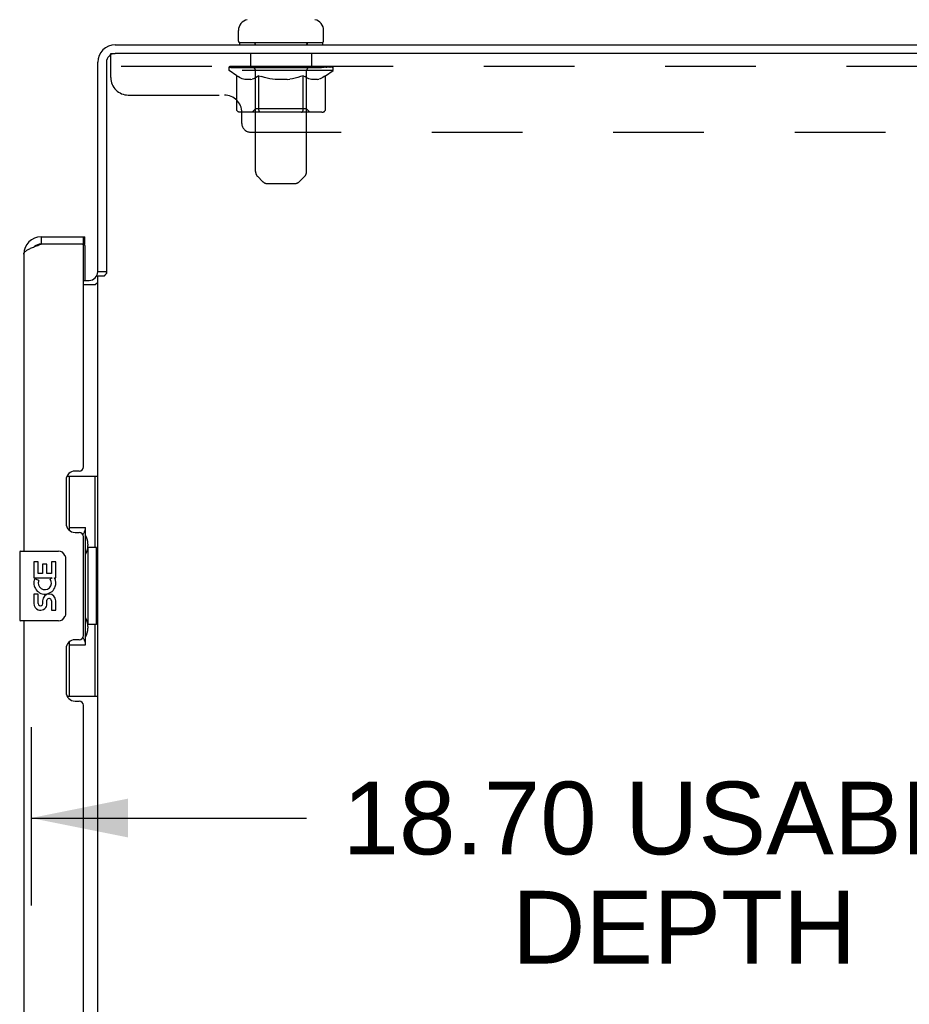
# Model space of a CAD drawing. Header units: inches. Extents: x 0 to 236, y 0 to 153.
# Tile 34 of 36: x 168 to 181, y 81 to 95. Entities that reach past the tile are written whole.
import ezdxf

# ---------------------------------------------------------------- set-up
doc = ezdxf.new("R2010")
doc.units = ezdxf.units.IN
doc.header["$LTSCALE"] = 12.986111
doc.header["$MEASUREMENT"] = 0
doc.linetypes.add('HIDDEN', pattern=[0.2, 0.1, -0.1])
doc.layers.get('0').update_dxf_attribs({"linetype": 'CONTINUOUS'})
for name, color, linetype in [('02___PRT_ALL_AXES', 7, 'CONTINUOUS'), ('DEFAULT_2', 8, 'HIDDEN'), ('DIMENSIONS', 7, 'CONTINUOUS')]:
    doc.layers.add(name, color=color, linetype=linetype)
doc.styles.get("Standard").update_dxf_attribs({"font": 'arial.ttf'})
doc.dimstyles.new('DIMSTYLE_1', dxfattribs={"dimtxt": 1.041667, "dimasz": 1.388889, "dimexe": 0.09, "dimexo": 0.07, "dimgap": 0.0375, "dimtad": 0, "dimtih": 1, "dimtoh": 1, "dimzin": 4, "dimdsep": 46, "dimtxsty": 'Standard', "dimblk": '_FILLED', "dimblk1": '_FILLED', "dimblk2": '_FILLED', "dimcen": 0.09, "dimazin": 1, "dimtfac": 1, "dimtdec": 3, "dimtofl": 0, "dimtmove": 0, "dimatfit": 3, "dimldrblk": '_FILLED', "dimfxl": 1, "dimtolj": 1, "dimtzin": 4, "dimarcsym": 0})

# ---------------------------------------------------------------- blocks, each defined once
blk = doc.blocks.new('_FILLED')
at = {"color": 0, "linetype": 'ByBlock'}
blk.add_solid([(0, 0), (-1, 0.2), (-1, -0.2)], dxfattribs=at)
blk = doc.blocks.new('*D16')
at = {"layer": 'DIMENSIONS', "color": 2, "linetype": 'Continuous'}
for p, q in [((168.444, 85.182), (168.444, 82.632)), ((168.444, 83.882), (172.389, 83.882)), ((187.148, 83.882), (183.204, 83.882))]:
    blk.add_line(p, q, dxfattribs=at)
at = {"layer": 'DIMENSIONS', "color": 2, "linetype": 'Continuous', "xscale": 1.3888888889, "yscale": 1.3888888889, "zscale": 1.3888888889, "rotation": 180}
blk.add_blockref('_FILLED', (168.444, 83.882), dxfattribs=at)
at = {"layer": 'DIMENSIONS', "color": 2, "linetype": 'Continuous', "xscale": 1.3888888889, "yscale": 1.3888888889, "zscale": 1.3888888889}
blk.add_blockref('_FILLED', (187.148, 83.882), dxfattribs=at)
at = {"layer": 'DIMENSIONS', "color": 2, "linetype": 'Continuous', "insert": (177.796, 84.403), "char_height": 1.04167, "width": 9.77385, "attachment_point": 2, "line_spacing_factor": 0.9}
blk.add_mtext('18.70 USABLE\\PDEPTH', dxfattribs=at)

msp = doc.modelspace()

# ---------------------------------------------------------------- linework, layer by layer
at = {"color": 7, "linetype": 'Continuous'}
for p, q in [((171.413, 95.004), (171.413, 95.159)), ((172.633, 95.004), (172.633, 95.159)), ((169.648, 94.954), (189.336, 94.954)), ((171.428, 94.984), (171.428, 94.954)), ((172.618, 94.984), (171.428, 94.984)), ((172.618, 94.984), (172.618, 94.954)), ((189.398, 94.829), (169.648, 94.829)), ((169.398, 91.704), (169.398, 94.704)), ((169.523, 94.704), (169.523, 91.679)), ((168.587, 92.204), (168.587, 92.1)), ((169.194, 92.1), (169.194, 92.204)), ((169.215, 92.1), (169.215, 92.204)), ((168.505, 92.074), (168.517, 92.074)), ((169.215, 92.1), (169.174, 92.1)), ((169.215, 92.08), (169.215, 91.579)), ((169.523, 91.704), (169.398, 91.704)), ((169.398, 12.266), (169.398, 91.641)), ((169.485, 91.641), (169.398, 91.641)), ((169.194, 91.579), (169.273, 91.579)), ((169.368, 91.516), (169.194, 91.516)), ((168.958, 88.779), (169.398, 88.779)), ((168.994, 87.999), (168.994, 88.779)), ((169.359, 87.754), (169.359, 88.779)), ((168.994, 88.044), (169.221, 88.044)), ((169.221, 86.364), (169.221, 88.044)), ((168.295, 87.704), (168.835, 87.704)), ((169.258, 87.804), (169.258, 87.784)), ((169.258, 87.754), (169.258, 86.654)), ((169.381, 87.754), (169.258, 87.754)), ((169.381, 86.654), (169.381, 87.754)), ((168.28, 87.689), (168.28, 86.719)), ((168.935, 87.604), (168.935, 86.804)), ((168.835, 86.704), (168.295, 86.704)), ((169.381, 86.654), (169.258, 86.654)), ((169.258, 86.623), (169.258, 86.603)), ((169.359, 85.629), (169.359, 86.654)), ((168.994, 85.629), (168.994, 86.409)), ((168.994, 86.364), (169.221, 86.364)), ((168.958, 85.629), (169.398, 85.629))]:
    msp.add_line(p, q, dxfattribs=at)
at = {"color": 3, "linetype": 'Continuous'}
for p, q in [((168.587, 92.204), (169.215, 92.204)), ((168.555, 92.088), (168.587, 92.1)), ((169.174, 92.1), (168.587, 92.1)), ((169.194, 88.911), (169.194, 92.08)), ((168.34, 91.957), (168.34, 87.704)), ((169.134, 88.851), (169.074, 88.851)), ((168.944, 88.721), (168.944, 88.101)), ((169.074, 87.971), (169.134, 87.971)), ((169.194, 86.496), (169.194, 87.911)), ((168.34, 86.704), (168.34, 64.204)), ((169.134, 86.436), (169.074, 86.436)), ((168.944, 86.306), (168.944, 85.686)), ((169.074, 85.556), (169.134, 85.556)), ((169.194, 65.411), (169.194, 85.496))]:
    msp.add_line(p, q, dxfattribs=at)
for points in [[(168.34, 91.957), (168.341, 91.963), (168.342, 91.969), (168.345, 91.975), (168.349, 91.981), (168.353, 91.987), (168.359, 91.993), (168.366, 91.999), (168.373, 92.005), (168.382, 92.011), (168.391, 92.016), (168.401, 92.022), (168.413, 92.028), (168.424, 92.034), (168.437, 92.04), (168.45, 92.046), (168.464, 92.052), (168.478, 92.058), (168.492, 92.064)], [(168.492, 92.064), (168.508, 92.07), (168.523, 92.076), (168.539, 92.082), (168.555, 92.088)]]:
    msp.add_lwpolyline(points, dxfattribs=at)
at = {"color": 7, "linetype": 'Continuous'}
for points in [[(169.485, 91.641), (169.487, 91.643), (169.489, 91.644), (169.491, 91.646), (169.493, 91.647), (169.495, 91.649), (169.497, 91.651), (169.498, 91.652), (169.5, 91.654), (169.501, 91.655), (169.503, 91.657), (169.504, 91.658), (169.505, 91.659), (169.509, 91.664)], [(169.509, 91.664), (169.511, 91.665), (169.512, 91.667), (169.513, 91.669), (169.515, 91.67), (169.517, 91.672), (169.518, 91.674), (169.52, 91.675), (169.521, 91.677), (169.523, 91.679)], [(169.368, 91.516), (169.368, 91.518), (169.368, 91.52), (169.368, 91.522), (169.368, 91.524), (169.369, 91.525), (169.37, 91.527), (169.371, 91.529), (169.372, 91.53), (169.374, 91.532), (169.376, 91.533), (169.377, 91.535), (169.379, 91.536), (169.382, 91.537)], [(169.382, 91.537), (169.386, 91.54), (169.388, 91.542), (169.391, 91.543), (169.393, 91.544), (169.394, 91.546), (169.396, 91.548), (169.397, 91.549), (169.398, 91.551), (169.398, 91.552), (169.398, 91.554)], [(169.185, 87.943), (169.188, 87.946), (169.193, 87.955), (169.198, 87.962), (169.202, 87.97), (169.206, 87.977), (169.209, 87.983), (169.212, 87.989), (169.215, 87.995), (169.217, 88), (169.218, 88.005), (169.22, 88.009), (169.221, 88.013), (169.221, 88.017), (169.221, 88.02)], [(168.929, 87.64), (168.931, 87.634), (168.932, 87.628), (168.934, 87.622), (168.934, 87.616), (168.935, 87.61), (168.935, 87.604)], [(168.935, 86.804), (168.935, 86.797), (168.934, 86.791), (168.934, 86.785), (168.932, 86.779), (168.931, 86.773), (168.929, 86.767)], [(169.221, 86.387), (169.221, 86.391), (169.221, 86.394), (169.22, 86.398), (169.218, 86.403), (169.217, 86.407), (169.215, 86.413), (169.212, 86.418), (169.209, 86.424), (169.206, 86.431), (169.202, 86.437), (169.198, 86.445), (169.193, 86.453), (169.188, 86.461), (169.185, 86.465)]]:
    msp.add_lwpolyline(points, dxfattribs=at)
for centre, radius, start, end in [((171.57, 95.159), 0.157, 101.6478, 180), ((172.476, 95.159), 0.157, 0, 78.3522), ((169.648, 94.704), 0.25, 90, 180), ((171.433, 95.004), 0.02, 180, 263.0769), ((172.613, 95.004), 0.02, 276.9231, 360), ((169.648, 94.704), 0.125, 90, 180), ((168.587, 91.957), 0.142, 90, 131.3394), ((168.504, 91.814), 0.26, 87.3886, 90), ((168.608, 91.957), 0.142, 102.2575, 118.8221), ((169.195, 92.08), 0.02, 0, 83.5312), ((169.273, 91.704), 0.125, 270, 360), ((168.295, 87.689), 0.015, 90, 180), ((168.835, 87.604), 0.1, 21.205, 90), ((168.295, 86.719), 0.015, 180, 270), ((168.835, 86.804), 0.1, 270, 338.7946)]:
    msp.add_arc(centre, radius, start, end, dxfattribs=at)
at = {"color": 3, "linetype": 'Continuous'}
for centre, radius, start, end in [((168.587, 91.957), 0.246, 90, 180), ((169.174, 92.08), 0.02, 0, 90), ((169.273, 91.704), 0.25, 353.935, 355.9232), ((169.074, 88.721), 0.13, 90, 180), ((169.134, 88.911), 0.06, 270, 360), ((169.074, 88.101), 0.13, 180, 270), ((169.134, 87.911), 0.06, 0, 90), ((169.074, 86.306), 0.13, 90, 180), ((169.134, 86.496), 0.06, 270, 360), ((169.074, 85.686), 0.13, 180, 270), ((169.134, 85.496), 0.06, 0, 90)]:
    msp.add_arc(centre, radius, start, end, dxfattribs=at)
at = {"color": 7, "linetype": 'Continuous'}
for centre, start_param, end_param in [((169.154, 87.794), -1.51401, -0.699287), ((169.154, 87.794), -2.442306, -1.627583), ((169.154, 86.613), -1.51401, -0.699287), ((169.154, 86.613), -2.442306, -1.627583)]:
    msp.add_ellipse(centre, major_axis=(0, 0.18), ratio=0.579493, start_param=start_param, end_param=end_param, dxfattribs=at)
at = {"layer": '02___PRT_ALL_AXES', "color": 8, "linetype": 'HIDDEN'}
for p, q in [((171.586, 94.829), (171.586, 94.642)), ((172.461, 94.829), (171.586, 94.829)), ((172.461, 94.829), (172.461, 94.642)), ((172.461, 94.642), (171.586, 94.642))]:
    msp.add_line(p, q, dxfattribs=at)
at = {"layer": '02___PRT_ALL_AXES', "color": 7, "linetype": 'Continuous'}
for p, q in [((168.483, 87.549), (168.483, 87.319)), ((168.546, 87.549), (168.483, 87.549)), ((168.546, 87.382), (168.546, 87.549)), ((168.609, 87.518), (168.609, 87.382)), ((168.67, 87.518), (168.609, 87.518)), ((168.67, 87.382), (168.67, 87.518)), ((168.735, 87.549), (168.735, 87.382)), ((168.798, 87.549), (168.735, 87.549)), ((168.798, 87.319), (168.798, 87.549)), ((168.483, 87.319), (168.745, 87.319)), ((168.554, 87.283), (168.496, 87.308)), ((168.609, 87.382), (168.546, 87.382)), ((168.735, 87.382), (168.67, 87.382)), ((168.745, 87.319), (168.718, 87.3)), ((168.779, 87.319), (168.798, 87.319)), ((168.483, 87.088), (168.483, 86.952)), ((168.546, 87.088), (168.483, 87.088)), ((168.546, 86.952), (168.546, 87.088)), ((168.609, 86.994), (168.609, 86.952)), ((168.67, 86.932), (168.67, 87.001)), ((168.735, 86.994), (168.735, 86.858)), ((168.798, 86.858), (168.798, 86.994)), ((168.735, 86.858), (168.798, 86.858))]:
    msp.add_line(p, q, dxfattribs=at)
for centre, radius, start, end in [((168.64, 87.246), 0.157, 156.5966, 341.8791), ((168.64, 87.246), 0.0943, 156.5966, 35.1122), ((168.64, 87.246), 0.157, 25.737, 27.8532), ((168.644, 87.246), 0.154, 341.4199, 26.1963), ((168.703, 86.994), 0.0943, 0, 180), ((168.704, 86.989), 0.0362, 83.4285, 161.7628), ((168.703, 86.994), 0.0314, 0, 81.2295), ((168.578, 86.952), 0.0943, 180, 248.6704), ((168.578, 86.952), 0.0943, 248.6999, 347.4338), ((168.578, 86.952), 0.0314, 180, 0.0485)]:
    msp.add_arc(centre, radius, start, end, dxfattribs=at)
at = {"layer": 'DEFAULT_2', "color": 8, "linetype": 'HIDDEN'}
for p, q in [((171.648, 94.984), (171.648, 94.954)), ((171.658, 93.138), (171.658, 94.954)), ((172.388, 93.138), (172.388, 94.954)), ((172.398, 94.984), (172.398, 94.954)), ((169.586, 94.484), (169.586, 94.829)), ((169.586, 94.829), (169.648, 94.829)), ((189.211, 94.642), (169.586, 94.642)), ((171.28, 94.587), (171.28, 94.634)), ((171.28, 94.634), (171.636, 94.634)), ((171.281, 94.634), (171.281, 94.639)), ((171.421, 94.638), (171.281, 94.639)), ((171.291, 94.634), (171.291, 94.642)), ((171.302, 94.63), (171.302, 94.634)), ((171.302, 94.63), (172.745, 94.63)), ((171.312, 94.63), (171.312, 94.634)), ((171.313, 94.63), (171.313, 94.634)), ((171.325, 94.634), (171.325, 94.642)), ((171.344, 94.63), (171.344, 94.634)), ((171.346, 94.63), (171.346, 94.634)), ((171.379, 94.634), (171.379, 94.642)), ((171.397, 94.63), (171.397, 94.634)), ((171.4, 94.63), (171.4, 94.634)), ((171.421, 94.634), (171.421, 94.638)), ((171.454, 94.634), (171.454, 94.642)), ((171.455, 94.63), (171.455, 94.634)), ((171.456, 94.63), (171.456, 94.634)), ((171.459, 94.63), (171.459, 94.634)), ((171.468, 94.63), (171.468, 94.634)), ((171.469, 94.63), (171.469, 94.634)), ((171.473, 94.63), (171.473, 94.634)), ((171.476, 94.63), (171.476, 94.635)), ((171.48, 94.63), (171.48, 94.634)), ((171.499, 94.63), (171.499, 94.634)), ((171.517, 94.63), (171.517, 94.634)), ((171.52, 94.63), (171.52, 94.637)), ((171.545, 94.634), (171.545, 94.642)), ((171.545, 94.63), (171.545, 94.634)), ((171.557, 94.63), (171.557, 94.634)), ((171.562, 94.63), (171.562, 94.634)), ((171.57, 94.63), (171.57, 94.634)), ((171.586, 94.63), (171.586, 94.638)), ((171.606, 94.63), (171.606, 94.634)), ((171.609, 94.63), (171.609, 94.634)), ((171.636, 94.63), (171.636, 94.634)), ((171.715, 94.634), (171.649, 94.634)), ((171.652, 94.634), (171.652, 94.642)), ((171.66, 94.63), (171.66, 94.634)), ((171.665, 94.63), (171.665, 94.634)), ((171.672, 94.63), (171.672, 94.64)), ((171.68, 94.63), (171.68, 94.634)), ((171.691, 94.63), (171.691, 94.634)), ((171.715, 94.63), (171.715, 94.634)), ((171.802, 94.634), (171.74, 94.634)), ((171.764, 94.63), (171.764, 94.634)), ((171.769, 94.634), (171.769, 94.642)), ((171.773, 94.63), (171.773, 94.634)), ((171.776, 94.63), (171.776, 94.641)), ((171.78, 94.63), (171.78, 94.634)), ((171.789, 94.63), (171.789, 94.634)), ((171.802, 94.63), (171.802, 94.634)), ((171.897, 94.634), (171.839, 94.634)), ((171.856, 94.63), (171.856, 94.634)), ((171.889, 94.634), (172.023, 94.642)), ((171.894, 94.634), (171.894, 94.642)), ((171.895, 94.642), (171.894, 94.642)), ((171.895, 94.634), (171.895, 94.641)), ((171.895, 94.63), (171.895, 94.634)), ((171.897, 94.63), (171.897, 94.634)), ((171.9, 94.63), (171.9, 94.634)), ((171.901, 94.63), (171.901, 94.634)), ((171.995, 94.634), (171.944, 94.634)), ((171.952, 94.63), (171.952, 94.634)), ((171.995, 94.63), (171.995, 94.634)), ((172.02, 94.634), (172.02, 94.634)), ((172.02, 94.63), (172.02, 94.634)), ((172.02, 94.63), (172.02, 94.634)), ((172.023, 94.634), (172.023, 94.642)), ((172.023, 94.642), (172.158, 94.634)), ((172.026, 94.63), (172.026, 94.634)), ((172.026, 94.634), (172.027, 94.634)), ((172.027, 94.63), (172.027, 94.634)), ((172.052, 94.63), (172.052, 94.634)), ((172.052, 94.634), (172.102, 94.634)), ((172.094, 94.63), (172.094, 94.634)), ((172.145, 94.63), (172.145, 94.634)), ((172.147, 94.63), (172.147, 94.634)), ((172.15, 94.63), (172.15, 94.634)), ((172.15, 94.634), (172.207, 94.634)), ((172.152, 94.634), (172.152, 94.642)), ((172.152, 94.642), (172.152, 94.642)), ((172.152, 94.634), (172.152, 94.641)), ((172.152, 94.63), (172.152, 94.634)), ((172.191, 94.63), (172.191, 94.634)), ((172.244, 94.63), (172.244, 94.634)), ((172.244, 94.634), (172.307, 94.634)), ((172.258, 94.63), (172.258, 94.634)), ((172.267, 94.63), (172.267, 94.634)), ((172.27, 94.63), (172.27, 94.641)), ((172.273, 94.63), (172.273, 94.634)), ((172.278, 94.634), (172.278, 94.642)), ((172.283, 94.63), (172.283, 94.634)), ((172.332, 94.63), (172.332, 94.634)), ((172.332, 94.634), (172.398, 94.634)), ((172.356, 94.63), (172.356, 94.634)), ((172.367, 94.63), (172.367, 94.634)), ((172.375, 94.63), (172.375, 94.64)), ((172.381, 94.63), (172.381, 94.634)), ((172.387, 94.63), (172.387, 94.634)), ((172.395, 94.634), (172.395, 94.642)), ((172.41, 94.63), (172.41, 94.634)), ((172.41, 94.634), (172.639, 94.634)), ((172.438, 94.63), (172.438, 94.634)), ((172.44, 94.63), (172.44, 94.634)), ((172.461, 94.63), (172.461, 94.638)), ((172.477, 94.63), (172.477, 94.634)), ((172.485, 94.63), (172.485, 94.634)), ((172.49, 94.63), (172.49, 94.634)), ((172.501, 94.634), (172.501, 94.642)), ((172.501, 94.63), (172.501, 94.634)), ((172.527, 94.63), (172.527, 94.637)), ((172.529, 94.63), (172.529, 94.634)), ((172.548, 94.63), (172.548, 94.634)), ((172.567, 94.63), (172.567, 94.634)), ((172.571, 94.63), (172.571, 94.635)), ((172.574, 94.63), (172.574, 94.634)), ((172.578, 94.63), (172.578, 94.634)), ((172.578, 94.63), (172.578, 94.634)), ((172.588, 94.63), (172.588, 94.634)), ((172.591, 94.63), (172.591, 94.634)), ((172.592, 94.63), (172.592, 94.634)), ((172.593, 94.634), (172.593, 94.642)), ((172.647, 94.63), (172.647, 94.634)), ((172.65, 94.63), (172.65, 94.634)), ((172.667, 94.634), (172.667, 94.642)), ((172.7, 94.63), (172.7, 94.634)), ((172.703, 94.63), (172.703, 94.634)), ((172.722, 94.634), (172.722, 94.642)), ((172.733, 94.63), (172.733, 94.634)), ((172.735, 94.63), (172.735, 94.634)), ((172.745, 94.63), (172.745, 94.634)), ((172.756, 94.634), (172.756, 94.642)), ((172.767, 94.587), (172.767, 94.642)), ((171.388, 94.511), (171.28, 94.587)), ((172.767, 94.587), (171.28, 94.587)), ((171.388, 94.032), (171.388, 94.511)), ((171.388, 94.511), (171.408, 94.498)), ((171.427, 94.486), (171.407, 94.498)), ((171.447, 94.476), (171.427, 94.487)), ((171.466, 94.468), (171.446, 94.477)), ((171.485, 94.461), (171.466, 94.468)), ((171.504, 94.456), (171.485, 94.462)), ((171.589, 94.456), (171.608, 94.462)), ((171.628, 94.468), (171.608, 94.461)), ((171.647, 94.477), (171.627, 94.468)), ((171.666, 94.487), (171.646, 94.476)), ((171.657, 94.035), (171.657, 94.583)), ((171.686, 94.498), (171.666, 94.486)), ((171.705, 94.511), (171.685, 94.498)), ((171.705, 94.032), (171.705, 94.511)), ((171.705, 94.511), (171.746, 94.498)), ((171.785, 94.486), (171.745, 94.498)), ((171.824, 94.476), (171.784, 94.487)), ((171.862, 94.468), (171.823, 94.477)), ((171.9, 94.461), (171.861, 94.468)), ((171.938, 94.456), (171.9, 94.462)), ((172.109, 94.456), (172.147, 94.462)), ((172.185, 94.468), (172.147, 94.461)), ((172.224, 94.477), (172.185, 94.468)), ((172.262, 94.487), (172.223, 94.476)), ((172.301, 94.498), (172.262, 94.486)), ((172.341, 94.511), (172.301, 94.498)), ((172.341, 94.032), (172.341, 94.511)), ((172.341, 94.511), (172.361, 94.498)), ((172.381, 94.486), (172.361, 94.498)), ((172.4, 94.476), (172.381, 94.487)), ((172.389, 94.035), (172.389, 94.583)), ((172.419, 94.468), (172.4, 94.477)), ((172.438, 94.461), (172.419, 94.468)), ((172.457, 94.456), (172.438, 94.462)), ((172.543, 94.456), (172.562, 94.462)), ((172.581, 94.468), (172.562, 94.461)), ((172.6, 94.477), (172.581, 94.468)), ((172.62, 94.487), (172.6, 94.476)), ((172.639, 94.498), (172.619, 94.486)), ((172.659, 94.511), (172.639, 94.498)), ((172.659, 94.511), (172.767, 94.587)), ((172.659, 94.032), (172.659, 94.511)), ((171.589, 94.456), (171.504, 94.456)), ((172.109, 94.456), (171.938, 94.456)), ((172.543, 94.456), (172.457, 94.456)), ((169.836, 94.234), (171.211, 94.234)), ((172.609, 93.988), (171.438, 93.988)), ((171.461, 93.829), (171.461, 93.984)), ((171.657, 94.035), (171.611, 93.988)), ((172.389, 94.035), (171.657, 94.035)), ((172.316, 93.988), (172.319, 93.989)), ((172.325, 93.991), (172.328, 93.994)), ((172.328, 93.994), (172.331, 93.996)), ((172.389, 94.035), (172.436, 93.988)), ((171.586, 93.704), (187.211, 93.704)), ((171.759, 92.996), (171.688, 93.067)), ((172.288, 92.996), (172.359, 93.067)), ((171.83, 92.967), (172.217, 92.967))]:
    msp.add_line(p, q, dxfattribs=at)
for points in [[(171.438, 93.988), (171.432, 93.989), (171.426, 93.99), (171.42, 93.991), (171.414, 93.994), (171.409, 93.996), (171.404, 94), (171.399, 94.004), (171.395, 94.009), (171.392, 94.014), (171.39, 94.02), (171.388, 94.026), (171.388, 94.032)], [(171.731, 93.988), (171.728, 93.989), (171.725, 93.99), (171.722, 93.991), (171.719, 93.994), (171.716, 93.996), (171.714, 94), (171.711, 94.004), (171.709, 94.009), (171.708, 94.014), (171.707, 94.02), (171.706, 94.026), (171.705, 94.032)], [(172.319, 93.989), (172.322, 93.99), (172.325, 93.991)], [(172.331, 93.996), (172.333, 94), (172.335, 94.004), (172.337, 94.009), (172.339, 94.014)], [(172.333, 94), (172.335, 94.004), (172.337, 94.009)], [(172.339, 94.014), (172.34, 94.02), (172.341, 94.026), (172.341, 94.032)], [(172.34, 94.02), (172.341, 94.026), (172.341, 94.032)], [(172.609, 93.988), (172.615, 93.989), (172.621, 93.99), (172.627, 93.991), (172.632, 93.994), (172.638, 93.996), (172.643, 94), (172.647, 94.004), (172.651, 94.009), (172.655, 94.014), (172.657, 94.02), (172.658, 94.026), (172.659, 94.032)]]:
    msp.add_lwpolyline(points, dxfattribs=at)
for centre, radius, start, end in [((171.433, 95.004), 0.02, 263.0769, 270), ((171.628, 94.954), 0.03, 0, 90), ((172.418, 94.954), 0.03, 90, 180), ((172.613, 95.004), 0.02, 270, 276.9231), ((171.611, 94.583), 0.0466, 0, 90), ((172.436, 94.583), 0.0466, 90, 180), ((169.836, 94.484), 0.25, 180, 270), ((171.211, 93.984), 0.25, 0, 90), ((171.586, 93.829), 0.125, 180, 270), ((171.758, 93.138), 0.1, 180, 225), ((172.288, 93.138), 0.1, 315, 360), ((171.83, 93.067), 0.1, 225, 270), ((172.217, 93.067), 0.1, 270, 315)]:
    msp.add_arc(centre, radius, start, end, dxfattribs=at)
for centre, major_axis, ratio, start_param, end_param in [((172.023, 94.642), (0.743, 0.008), 0.059247, 9.249624, 9.431866), ((172.023, 94.642), (0.744, 0), 0.060167, -3.084065, -2.96706), ((172.023, 94.642), (0.743, 0.015), 0.056515, 2.79136, 2.965893), ((171.308, 94.628), (0.232, -0.002), 0.059247, 0.601702, 1.645657), ((171.228, 94.628), (0.232, 0.002), 0.059247, 0.251393, 1.295349), ((172.023, 94.642), (0.743, -0.008), 0.059247, -2.966439, -2.791906), ((171.228, 94.62), (0.232, 0.005), 0.056515, 1.199244, 1.294804), ((171.308, 94.62), (0.232, 0), 0.060167, 1.549477, 1.645036), ((171.257, 94.62), (0.232, 0.002), 0.059247, 1.16236, 1.374323), ((171.312, 94.623), (0.192, 0.002), 0.059247, 1.051627, 1.625044), ((171.289, 94.623), (0.192, 0.004), 0.056515, 0.876548, 1.449966), ((171.357, 94.623), (0.192, 0), 0.060167, 1.226781, 1.800198), ((172.023, 94.642), (0.743, 0.022), 0.052059, 2.616423, 2.790956), ((171.382, 94.628), (0.232, -0.005), 0.056515, 0.77678, 1.820736), ((171.224, 94.628), (0.232, 0.005), 0.056515, 0.076315, 1.120271), ((172.023, 94.642), (0.743, -0.015), 0.056515, -2.79136, -2.616827), ((171.224, 94.62), (0.232, 0.007), 0.052059, 1.024308, 1.119867), ((171.382, 94.62), (0.232, -0.002), 0.059247, 1.724631, 1.82019), ((171.288, 94.623), (0.192, 0.006), 0.052059, 0.701611, 1.275029), ((171.422, 94.623), (0.192, -0.002), 0.059247, 1.401935, 1.975352), ((172.023, 94.642), (0.743, 0.029), 0.046022, 2.441677, 2.61621), ((171.475, 94.628), (0.232, -0.007), 0.052059, 0.951717, 1.995673), ((171.244, 94.628), (0.232, 0.007), 0.052059, -0.098622, 0.945334), ((172.023, 94.642), (0.743, -0.022), 0.052059, -2.616423, -2.441891), ((171.244, 94.62), (0.232, 0.009), 0.046022, 0.849561, 0.945121), ((171.475, 94.62), (0.232, -0.005), 0.056515, 1.899709, 1.995269), ((171.31, 94.623), (0.192, 0.007), 0.046022, 0.526865, 1.100283), ((171.505, 94.623), (0.192, -0.004), 0.056515, 1.577013, 2.150431), ((171.257, 94.628), (0.232, 0), 0.060167, 0.426548, 0.780915), ((172.023, 94.642), (0.743, 0.034), 0.038593, 2.267147, 2.44168), ((171.584, 94.628), (0.232, -0.009), 0.046022, 1.126463, 2.170419), ((172.023, 94.642), (0.743, -0.029), 0.046022, -2.441677, -2.267144), ((171.288, 94.628), (0.232, 0.009), 0.046022, -0.273368, 0.770588), ((171.288, 94.62), (0.232, 0.011), 0.038593, 0.675031, 0.77059), ((171.584, 94.62), (0.232, -0.007), 0.052059, 2.074646, 2.170205), ((171.353, 94.623), (0.192, 0.009), 0.038593, 0.352335, 0.925752), ((171.604, 94.623), (0.192, -0.006), 0.052059, 1.75195, 2.325367), ((172.023, 94.642), (0.743, 0.039), 0.030002, 2.09283, 2.267363), ((171.707, 94.628), (0.232, -0.011), 0.038593, 1.300994, 2.344949), ((172.023, 94.642), (0.743, -0.034), 0.038593, -2.267147, -2.092614), ((171.354, 94.628), (0.232, 0.011), 0.038593, -0.447899, 0.596057), ((171.354, 94.62), (0.232, 0.012), 0.030002, 0.500714, 0.596274), ((171.707, 94.62), (0.232, -0.009), 0.046022, 2.249392, 2.344952), ((171.417, 94.623), (0.192, 0.01), 0.030002, 0.178018, 0.751436), ((171.716, 94.623), (0.192, -0.007), 0.046022, 1.926696, 2.500114), ((171.44, 94.628), (0.232, 0.012), 0.030002, -0.622215, 0.421741), ((172.023, 94.642), (0.743, 0.042), 0.020513, 1.918702, 2.093235), ((171.84, 94.628), (0.232, -0.012), 0.030002, 1.47531, 2.519266), ((172.023, 94.642), (0.743, -0.039), 0.030002, -2.09283, -1.918297), ((171.44, 94.62), (0.232, 0.013), 0.020513, 0.326586, 0.422146), ((171.84, 94.62), (0.232, -0.011), 0.038593, 2.423923, 2.519482), ((171.499, 94.623), (0.192, 0.011), 0.020513, 0.00389, 0.577307), ((171.837, 94.623), (0.192, -0.009), 0.038593, 2.101227, 2.674644), ((171.544, 94.628), (0.232, 0.013), 0.020513, -0.796343, 0.247613), ((172.023, 94.642), (0.743, 0.044), 0.010411, 1.744712, 1.919245), ((171.978, 94.628), (0.232, -0.013), 0.020513, 1.649438, 2.693394), ((172.023, 94.642), (0.743, -0.042), 0.020513, -1.918702, -1.744169), ((171.544, 94.62), (0.232, 0.014), 0.010411, 0.152596, 0.248156), ((171.978, 94.62), (0.232, -0.012), 0.030002, 2.598239, 2.693799), ((171.597, 94.623), (0.192, 0.011), 0.010411, 6.113086, 6.686503), ((171.964, 94.623), (0.192, -0.01), 0.030002, 2.275543, 2.848961), ((171.663, 94.628), (0.232, 0.014), 0.010411, -0.970333, -0.000837), ((172.117, 94.628), (0.232, -0.014), 0.010411, 1.823428, 2.867384), ((172.023, 94.642), (0.743, -0.044), 0.010411, -1.744712, -1.570179), ((172.117, 94.62), (0.232, -0.013), 0.020513, 2.772368, 2.867927), ((172.092, 94.623), (0.192, -0.011), 0.020513, 2.449671, 3.023089), ((171.929, 94.628), (0.232, 0.014), 0.010411, 0.274209, 1.318165), ((171.828, 94.623), (0.192, 0.011), 0.010411, -0.000452, 0.517932), ((171.793, 94.62), (0.232, 0.014), 0.010411, 0.099676, 0.195236), ((172.023, 94.642), (0.743, 0.044), 0.010411, -1.571413, -1.39688), ((172.254, 94.62), (0.232, -0.014), 0.010411, 2.946357, 3.041917), ((172.219, 94.623), (0.192, -0.011), 0.010411, 2.623661, 3.142044), ((172.069, 94.628), (0.232, 0.013), 0.020513, 0.448199, 1.492154), ((171.955, 94.623), (0.192, 0.011), 0.020513, 0.118504, 0.691921), ((171.929, 94.62), (0.232, 0.013), 0.020513, 0.273666, 0.369225), ((172.023, 94.642), (0.743, 0.042), 0.020513, -1.397424, -1.222891), ((172.384, 94.628), (0.232, -0.014), 0.010411, -3.140756, -2.17126), ((172.023, 94.642), (0.743, -0.044), 0.010411, 1.222347, 1.39688), ((172.207, 94.628), (0.232, 0.012), 0.030002, 0.622327, 1.666283), ((172.083, 94.623), (0.192, 0.01), 0.030002, 0.292632, 0.86605), ((172.45, 94.623), (0.192, -0.011), 0.010411, 2.738275, 3.311692), ((172.502, 94.628), (0.232, -0.013), 0.020513, 2.89398, 3.937936), ((172.069, 94.62), (0.232, 0.012), 0.030002, 0.447794, 0.543354), ((172.502, 94.62), (0.232, -0.014), 0.010411, 2.893437, 2.988996), ((172.339, 94.628), (0.232, 0.011), 0.038593, 0.796643, 1.840599), ((172.023, 94.642), (0.743, 0.039), 0.030002, -1.223295, -1.048762), ((172.023, 94.642), (0.743, -0.042), 0.020513, 1.048358, 1.222891), ((172.21, 94.623), (0.192, 0.009), 0.038593, 0.466948, 1.040366), ((172.548, 94.623), (0.192, -0.011), 0.020513, 2.564285, 3.137703), ((172.606, 94.628), (0.232, -0.012), 0.030002, 2.719852, 3.763807), ((172.462, 94.628), (0.232, 0.009), 0.046022, 0.971174, 2.01513), ((172.207, 94.62), (0.232, 0.011), 0.038593, 0.62211, 0.71767), ((172.606, 94.62), (0.232, -0.013), 0.020513, 2.719447, 2.815007), ((172.023, 94.642), (0.743, 0.034), 0.038593, -1.048979, -0.874446), ((172.023, 94.642), (0.743, -0.039), 0.030002, 0.874229, 1.048762), ((172.331, 94.623), (0.192, 0.007), 0.046022, 0.641479, 1.214897), ((172.572, 94.628), (0.232, 0.007), 0.052059, 1.14592, 2.189876), ((172.63, 94.623), (0.192, -0.01), 0.030002, 2.390157, 2.963574), ((172.693, 94.628), (0.232, -0.011), 0.038593, 2.545535, 3.589491), ((172.443, 94.623), (0.192, 0.006), 0.052059, 0.816225, 1.389643), ((172.339, 94.62), (0.232, 0.009), 0.046022, 0.796641, 0.892201), ((172.693, 94.62), (0.232, -0.012), 0.030002, 2.545319, 2.640878), ((172.665, 94.628), (0.232, 0.005), 0.056515, 1.320857, 2.364813), ((172.023, 94.642), (0.743, 0.029), 0.046022, -0.874448, -0.699915), ((172.023, 94.642), (0.743, -0.034), 0.038593, 0.699913, 0.874446), ((172.759, 94.628), (0.232, -0.009), 0.046022, 2.371005, 3.41496), ((172.693, 94.623), (0.192, -0.009), 0.038593, 2.21584, 2.789258), ((172.542, 94.623), (0.192, 0.004), 0.056515, 0.991162, 1.564579), ((172.738, 94.628), (0.232, 0.002), 0.059247, 1.495935, 2.539891), ((172.803, 94.628), (0.232, -0.007), 0.052059, 2.196258, 3.240214), ((172.737, 94.623), (0.192, -0.007), 0.046022, 2.04131, 2.614727), ((172.462, 94.62), (0.232, 0.007), 0.052059, 0.971387, 1.066947), ((172.759, 94.62), (0.232, -0.011), 0.038593, 2.371002, 2.466562), ((172.79, 94.628), (0.232, 0), 0.060167, 1.671089, 2.715045), ((172.823, 94.628), (0.232, -0.005), 0.056515, 2.021322, 3.065278), ((172.625, 94.623), (0.192, 0.002), 0.059247, 1.16624, 1.739658), ((172.023, 94.642), (0.743, 0.022), 0.052059, -0.699702, -0.525169), ((172.023, 94.642), (0.743, -0.029), 0.046022, 0.525382, 0.699915), ((172.818, 94.628), (0.232, -0.002), 0.059247, 1.846243, 2.890199), ((172.758, 94.623), (0.192, -0.006), 0.052059, 1.866564, 2.439981), ((172.69, 94.623), (0.192, 0), 0.060167, 1.341394, 1.914812), ((172.757, 94.623), (0.192, -0.004), 0.056515, 1.691627, 2.265045), ((172.734, 94.623), (0.192, -0.002), 0.059247, 1.516549, 2.089966), ((172.572, 94.62), (0.232, 0.005), 0.056515, 1.146324, 1.241883), ((172.803, 94.62), (0.232, -0.009), 0.046022, 2.196472, 2.292031), ((172.023, 94.642), (0.743, 0.015), 0.056515, -0.524765, -0.350233), ((172.023, 94.642), (0.743, -0.022), 0.052059, 0.350636, 0.525169), ((172.665, 94.62), (0.232, 0.002), 0.059247, 1.321402, 1.416962), ((172.823, 94.62), (0.232, -0.007), 0.052059, 2.021726, 2.117285), ((172.023, 94.642), (0.743, 0.008), 0.059247, -0.349687, -0.175154), ((172.023, 94.642), (0.743, -0.015), 0.056515, 0.1757, 0.350233), ((172.738, 94.62), (0.232, 0), 0.060167, 1.496556, 1.592116), ((172.818, 94.62), (0.232, -0.005), 0.056515, 1.846789, 1.942348), ((172.79, 94.62), (0.232, -0.002), 0.059247, 1.67171, 1.76727), ((172.023, 94.642), (0.744, 0), 0.060167, -0.174533, 0), ((172.023, 94.642), (0.743, -0.008), 0.059247, 0.000621, 0.175154)]:
    msp.add_ellipse(centre, major_axis=major_axis, ratio=ratio, start_param=start_param, end_param=end_param, dxfattribs=at)

# ---------------------------------------------------------------- dimensions: what is measured, and where the dimension line sits
at = {"layer": 'DIMENSIONS', "color": 2, "linetype": 'Continuous'}
dim = msp.add_linear_dim(base=(168.444, 83.882), p1=(187.148, 88.922), p2=(168.444, 85.252), angle=180, text='<> USABLE\\PDEPTH', dimstyle='DIMSTYLE_1', dxfattribs=at)
dim.commit()
dim.dimension.update_dxf_attribs({"geometry": '*D16', "text_midpoint": (177.796, 83.101), "dimtype": 160})

doc.saveas('drawing.dxf')
